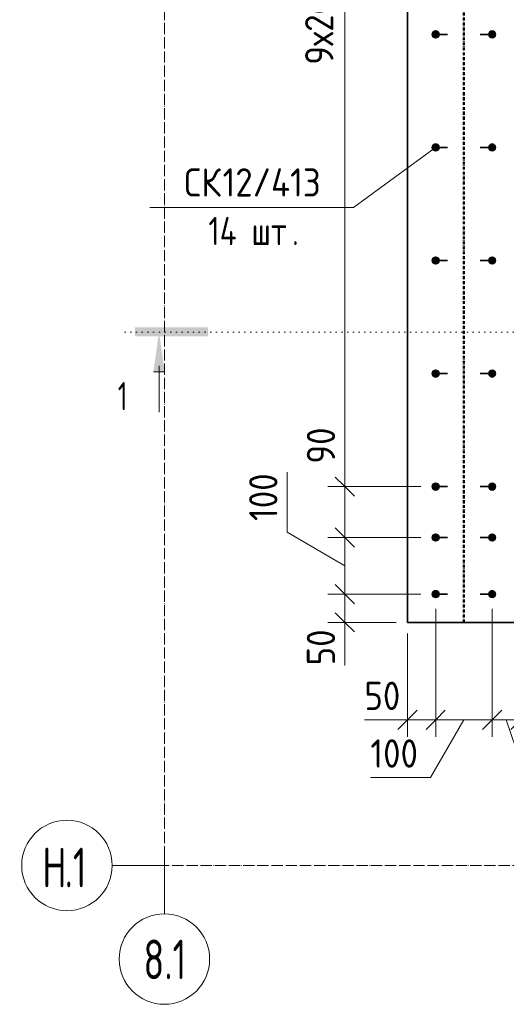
# Model space of a CAD drawing. Header units: millimetres. Extents: x 20745 to 44684, y -2139 to 75713.
# Tile 23 of 28: x 40033 to 40894, y 72149 to 73891. Entities that reach past the tile are written whole.
import ezdxf

# ---------------------------------------------------------------- set-up
doc = ezdxf.new("R2010")
doc.units = ezdxf.units.MM
for name, pattern in [('01 Штриховая _4 мм_', [6, 3.5, -2.5]), ('02 Штрихпунктирная _20 мм_', [25, 20, -2.5, 0, -2.5]), ('03 Штрихпункт с 2 точками _5 мм_', [8.6, 5, -1.2, 0, -1.2, 0, -1.2]), ('04 Пунктир 10мм', [10, 0, -10])]:
    doc.linetypes.add(name, pattern=pattern)
for name, color, linetype, lineweight in [('AA_Dim', 7, 'Continuous', 9), ('AA_Dim-20', 7, 'Continuous', 9), ('AA_Linii', 7, 'Continuous', 9), ('AA_Razrez', 7, 'Continuous', 9), ('AA_Vinoska', 7, 'Continuous', 9), ('AF_Element', 7, 'Continuous', 60), ('AF_Perekritie_Опалубка', 7, 'Continuous', 20), ('AF_Stena_Опалубка', 7, 'Continuous', 20), ('KR_Armatura', 7, 'Continuous', 20), ('KR_Armatura_Tonkie', 7, 'Continuous', 20), ('Оси', 7, 'Continuous', 9)]:
    doc.layers.add(name, color=color, linetype=linetype, lineweight=lineweight)
doc.styles.add('ISOCPEUR', font='isocpeur.ttf', dxfattribs={"width": 0.7, "height": 70})
doc.styles.add('ISOCPEUR_1', font='isocpeur.ttf', dxfattribs={"width": 0.7, "height": 50})
doc.styles.add('ISOCPEUR_2', font='isocpeur.ttf', dxfattribs={"width": 0.9, "height": 50})
doc.styles.add('ISOCPEUR_3', font='isocpeur.ttf', dxfattribs={"width": 0.8, "height": 50})
doc.dimstyles.new('00_Точн_3_знака__прозр__1', dxfattribs={"dimscale": 304.8, "dimtxt": 49.799059, "dimasz": 0.111549, "dimexe": 0.098425, "dimexo": 0.065617, "dimgap": 0.006562, "dimtad": 1, "dimdec": 3, "dimrnd": 0.001, "dimdsep": 46, "dimtxsty": 'ISOCPEUR_2', "dimblk1": 'OBLIQUE', "dimblk2": 'OBLIQUE', "dimsah": 1, "dimcen": 0.09, "dimdle": 0.098425, "dimazin": 0, "dimtfac": 1, "dimtdec": 4, "dimtix": 1, "dimtmove": 1, "dimatfit": 3, "dimfxl": 1, "dimtvp": 1, "dimtolj": 1, "dimtzin": 0, "dimlwd": 18, "dimlwe": 18, "dimarcsym": 2})
doc.dimstyles.new('01_Точн_3_знака__непрозр__1', dxfattribs={"dimscale": 304.8, "dimtxt": 49.799059, "dimasz": 0.111549, "dimexe": 0.098425, "dimexo": 0.065617, "dimgap": 0.016404, "dimtad": 1, "dimdec": 3, "dimrnd": 0.001, "dimdsep": 46, "dimtxsty": 'ISOCPEUR_2', "dimblk1": 'OBLIQUE', "dimblk2": 'OBLIQUE', "dimsah": 1, "dimcen": 0.09, "dimdle": 0.098425, "dimazin": 0, "dimtfac": 1, "dimtdec": 4, "dimtix": 1, "dimtmove": 0, "dimatfit": 3, "dimfxl": 1, "dimtvp": 1, "dimtfill": 1, "dimtolj": 1, "dimtzin": 0, "dimlwd": 18, "dimlwe": 18, "dimarcsym": 2})

# ---------------------------------------------------------------- blocks, each defined once
blk = doc.blocks.new('265_Выпуски из плиты П одной длины _ОбщМод_Линия_ - В3 _d12_ L1800_-3824221-Арм_КР_-0_100_1 этаж копия 2 копия 1')
at = {"layer": 'AF_Element', "linetype": '03 Штрихпункт с 2 точками _5 мм_', "lineweight": 50}
blk.add_line((0, 0), (2290, 0), dxfattribs=at)
blk = doc.blocks.new('351_Ряд стержней П переменный шаг _НесАрм_РабПлоск_ - Тип 1-3824247-Арм_КР_-0_100_1 этаж копия 2 копия 1')
at = {"layer": 'KR_Armatura_Tonkie', "lineweight": 35}
for points in [[(-6, -111), (-4.4, -110.8), (-3, -110.2), (-1.8, -109.2), (-0.8, -108), (-0.2, -106.6), (0, -105), (-0.2, -103.4), (-0.8, -102), (-1.8, -100.8), (-3.8, -99.5), (-4.4, -99.2), (-6, -99), (-7.6, -99.2), (-9, -99.8), (-10.2, -100.8), (-11.2, -102), (-11.8, -103.4), (-12, -105), (-11.8, -106.6), (-11.2, -108), (-9.7, -109.6), (-9, -110.2), (-7.6, -110.8)], [(94, -111), (95.6, -110.8), (97, -110.2), (98.2, -109.2), (99.2, -108), (99.8, -106.6), (100, -105), (99.8, -103.4), (99.1, -101.8), (98.2, -100.8), (97, -99.8), (95.6, -99.2), (94, -99), (92.4, -99.2), (91, -99.8), (89.8, -100.8), (88.8, -102), (88.2, -103.4), (88, -105), (88.2, -106.6), (88.8, -108), (90.3, -109.6), (91, -110.2), (92.4, -110.8)], [(-6, -311), (-4.4, -310.8), (-2.9, -310.1), (-1.8, -309.2), (-0.8, -308), (-0.2, -306.6), (0, -305), (-0.2, -303.4), (-0.8, -302), (-1.8, -300.8), (-3.8, -299.5), (-4.4, -299.2), (-6, -299), (-7.6, -299.2), (-9, -299.8), (-10.2, -300.8), (-11.2, -302), (-11.8, -303.4), (-12, -305), (-11.8, -306.6), (-11.2, -308), (-10.2, -309.2), (-9, -310.2), (-7.6, -310.8)], [(94, -311), (95.6, -310.8), (97.1, -310.1), (98.2, -309.2), (99.2, -308), (99.8, -306.6), (100, -305), (99.8, -303.4), (99.1, -301.8), (98.2, -300.8), (97, -299.8), (95.6, -299.2), (94, -299), (92.4, -299.2), (91, -299.8), (89.8, -300.8), (88.8, -302), (88.2, -303.4), (88, -305), (88.2, -306.6), (88.8, -308), (89.8, -309.2), (91, -310.2), (92.4, -310.8)], [(-6, -511), (-3.8, -510.5), (-3, -510.2), (-1.8, -509.2), (-0.8, -508), (-0.2, -506.6), (0, -505), (-0.2, -503.4), (-0.8, -502), (-1.8, -500.8), (-3.8, -499.5), (-4.4, -499.2), (-6, -499), (-7.6, -499.2), (-9, -499.8), (-10.2, -500.8), (-11.2, -502), (-11.8, -503.4), (-12, -505), (-11.8, -506.6), (-11.2, -508), (-10.2, -509.2), (-9, -510.2), (-7.6, -510.8)], [(94, -511), (95.9, -510.6), (97, -510.2), (98.2, -509.2), (99.2, -508), (99.8, -506.6), (100, -505), (99.8, -503.4), (99.1, -501.8), (98.2, -500.8), (97, -499.8), (95.6, -499.2), (94, -499), (92.4, -499.2), (91, -499.8), (89.8, -500.8), (88.8, -502), (88.2, -503.4), (88, -505), (88.2, -506.6), (88.8, -508), (89.8, -509.2), (91, -510.2), (92.4, -510.8)], [(-6, -711), (-3.8, -710.5), (-3, -710.2), (-1.8, -709.2), (-0.8, -708), (-0.2, -706.6), (0, -705), (-0.2, -703.4), (-0.8, -702), (-1.8, -700.8), (-3.8, -699.5), (-4.4, -699.2), (-6, -699), (-7.6, -699.2), (-9, -699.8), (-10.2, -700.8), (-11.2, -702), (-11.8, -703.4), (-12, -705), (-11.8, -706.6), (-11.2, -708), (-10.2, -709.2), (-9, -710.2), (-7.6, -710.8)], [(94, -711), (95.6, -710.8), (97, -710.2), (98.2, -709.2), (99.2, -708), (99.8, -706.6), (100, -705), (99.8, -703.4), (99.1, -701.8), (98.2, -700.8), (97, -699.8), (95.6, -699.2), (94, -699), (92.4, -699.2), (91, -699.8), (89.8, -700.8), (88.8, -702), (88.2, -703.4), (88, -705), (88.2, -706.6), (88.8, -708), (89.8, -709.2), (91, -710.2), (92.4, -710.8)], [(-6, -911), (-3.8, -910.5), (-3, -910.2), (-1.8, -909.2), (-0.8, -908), (-0.2, -906.6), (0, -905), (-0.2, -903.4), (-0.8, -902), (-1.8, -900.8), (-3.8, -899.5), (-4.4, -899.2), (-6, -899), (-7.6, -899.2), (-9, -899.8), (-10.2, -900.8), (-11.2, -902), (-11.8, -903.4), (-12, -905), (-11.8, -906.6), (-11.2, -908), (-10.2, -909.2), (-9, -910.2), (-7.6, -910.8)], [(94, -911), (95.6, -910.8), (97, -910.2), (98.2, -909.2), (99.2, -908), (99.8, -906.6), (100, -905), (99.8, -903.4), (99.1, -901.8), (98.2, -900.8), (97, -899.8), (94.8, -899.1), (93.2, -899.1), (92.4, -899.2), (91, -899.8), (89.8, -900.8), (88.8, -902), (88.2, -903.4), (88, -905), (88.2, -906.6), (88.8, -908), (89.8, -909.2), (91, -910.2), (92.4, -910.8)], [(-6, -1001), (-3.8, -1000.5), (-3, -1000.2), (-1.8, -999.2), (-0.8, -998), (-0.2, -996.6), (0, -995), (-0.2, -993.4), (-0.8, -992), (-1.8, -990.8), (-3.8, -989.5), (-4.4, -989.2), (-6, -989), (-7.6, -989.2), (-9, -989.8), (-10.2, -990.8), (-11.2, -992), (-11.8, -993.4), (-12, -995), (-11.8, -996.6), (-11.2, -998), (-10.2, -999.2), (-9, -1000.2), (-7.6, -1000.8)], [(94, -1001), (95.6, -1000.8), (97, -1000.2), (98.2, -999.2), (99.2, -998), (99.8, -996.6), (100, -995), (99.8, -993.4), (99.1, -991.8), (98.2, -990.8), (97, -989.8), (95.6, -989.2), (94, -989), (92.4, -989.2), (91, -989.8), (89.8, -990.8), (88.8, -992), (88.2, -993.4), (88, -995), (88.2, -996.6), (88.8, -998), (89.9, -999.3), (91, -1000.2), (92.4, -1000.8)], [(-6, -1101), (-3.8, -1100.5), (-3, -1100.2), (-1.8, -1099.2), (-0.8, -1098), (-0.2, -1096.6), (0, -1095), (-0.2, -1093.4), (-0.8, -1092), (-1.8, -1090.8), (-3.8, -1089.5), (-4.4, -1089.2), (-6, -1089), (-7.6, -1089.2), (-9, -1089.8), (-10.2, -1090.8), (-11.2, -1092), (-11.8, -1093.4), (-12, -1095), (-11.8, -1096.6), (-11.2, -1098), (-10.2, -1099.2), (-9, -1100.2), (-7.6, -1100.8)], [(94, -1101), (95.6, -1100.8), (97, -1100.2), (98.2, -1099.2), (99.2, -1098), (99.8, -1096.6), (100, -1095), (99.8, -1093.4), (99.1, -1091.8), (98.2, -1090.8), (97, -1089.8), (95.6, -1089.2), (94, -1089), (92.4, -1089.2), (91, -1089.8), (89.8, -1090.8), (88.8, -1092), (88.2, -1093.4), (88, -1095), (88.2, -1096.6), (88.8, -1098), (90.2, -1099.6), (91, -1100.2), (92.4, -1100.8)]]:
    blk.add_hatch(color=256, dxfattribs=at).paths.add_polyline_path(points)
at = {"layer": 'KR_Armatura'}
for centre in [(-6, -105), (94, -105), (-6, -305), (94, -305), (-6, -505), (94, -505), (-6, -705), (94, -705), (-6, -905), (94, -905), (-6, -995), (94, -995), (-6, -1095), (94, -1095)]:
    blk.add_circle(centre, 6, dxfattribs=at)
at = {"layer": 'KR_Armatura_Tonkie', "lineweight": 35}
for p, q in [((0, -105), (15, -105)), ((88, -105), (73, -105)), ((0, -305), (15, -305)), ((88, -305), (73, -305)), ((0, -505), (15, -505)), ((88, -505), (73, -505)), ((0, -705), (15, -705)), ((88, -705), (73, -705)), ((0, -905), (15, -905)), ((88, -905), (73, -905)), ((0, -995), (15, -995)), ((88, -995), (73, -995)), ((0, -1095), (15, -1095)), ((88, -1095), (73, -1095))]:
    blk.add_line(p, q, dxfattribs=at)
for centre, start, end in [((-6, -105), 360, 180), ((94, -105), 0, 180), ((-6, -105), 180, 360), ((94, -105), 180, 360), ((-6, -305), 360, 180), ((-6, -305), 180, 360), ((94, -305), 0, 180), ((94, -305), 180, 360), ((-6, -505), 360, 180), ((-6, -505), 180, 360), ((94, -505), 0, 180), ((94, -505), 180, 360), ((-6, -705), 360, 180), ((-6, -705), 180, 360), ((94, -705), 0, 180), ((94, -705), 180, 360), ((-6, -905), 360, 180), ((-6, -905), 180, 360), ((94, -905), 0, 180), ((94, -905), 180, 360), ((-6, -995), 360, 180), ((94, -995), 0, 180), ((-6, -995), 180, 360), ((94, -995), 180, 360), ((-6, -1095), 360, 180), ((-6, -1095), 180, 360), ((94, -1095), 0, 180), ((94, -1095), 180, 360)]:
    blk.add_arc(centre, 6, start, end, dxfattribs=at)
blk = doc.blocks.new('Ось сетки - d_4мм-2765513-Арм_КР_-0_100_1 этаж копия 2 копия 1')
at = {"layer": 'Оси'}
for start, end in [(360, 180), (360, 180), (180, 360), (180, 360)]:
    blk.add_arc((0, 0), 4, start, end, dxfattribs=at)
blk = doc.blocks.new('Разрез - Номер узла_ спереди-394134-Арм_КР_-0_100_1 этаж копия 2 копия 1')
at = {"layer": 'AA_Razrez'}
for points in [[(7.329, 0.404), (7.329, -0.394), (0.873, -0.394), (0.873, 0.404)], [(3.497, -3.533), (2.503, -3.533), (3, 0)]]:
    blk.add_hatch(color=256, dxfattribs=at).paths.add_polyline_path(points)
for p, q in [((3, -3), (3, -7.096)), ((2.503, -3.533), (3.497, -3.533))]:
    blk.add_line(p, q, dxfattribs=at)
blk = doc.blocks.new('042_М_Арматуры - Диам длина поз _ Комментарий-2260297-Арм_КР_-0_100_1 этаж копия 2 копия 1')
at = {"layer": 'AA_Vinoska'}
blk.add_line((-9, 0), (9, 0), dxfattribs=at)
blk = doc.blocks.new('DIMBLOCK51-Арм_КР_-0_100_1 этаж копия 2 копия 1')
at = {"layer": 'AA_Dim-20', "lineweight": 18}
for p, q in [((40608.4, 73035), (40608.4, 74895)), ((40608.4, 74865), (40578.4, 74865)), ((40608.4, 74865), (40743.1, 74865)), ((40608.4, 73065), (40578.4, 73065)), ((40608.4, 73065), (40743.1, 73065))]:
    blk.add_line(p, q, dxfattribs=at)
at = {"layer": 'AA_Dim-20', "lineweight": 30}
for p, q in [((40608.4, 74865), (40591.4, 74882)), ((40608.4, 74865), (40625.4, 74848)), ((40608.4, 73065), (40591.4, 73082)), ((40608.4, 73065), (40625.4, 73048))]:
    blk.add_line(p, q, dxfattribs=at)
at = {"layer": 'AA_Dim-20', "color": 0, "lineweight": 18, "insert": (40538.1, 73811.3), "char_height": 50, "width": 368.896, "attachment_point": 1, "rotation": 90, "line_spacing_factor": 1.149209, "style": 'ISOCPEUR_2', "bg_fill": 3, "box_fill_scale": 1.25, "bg_fill_color": 256, "bg_fill_true_color": 13158600, "bg_fill_transparency": 0}
blk.add_mtext('9х200=1800', dxfattribs=at)
blk = doc.blocks.new('_None')
blk = doc.blocks.new('DIMBLOCK54-Арм_КР_-0_100_1 этаж копия 2 копия 1')
at = {"layer": 'AA_Dim-20', "lineweight": 18}
for p, q in [((40769.1, 72849), (40769.1, 72622.7)), ((40769.1, 72652.7), (40769.1, 72849)), ((40719.1, 72805), (40719.1, 72622.7)), ((40719.1, 72652.7), (40719.1, 72805)), ((40643, 72652.7), (40726.2, 72652.7)), ((40689.1, 72652.7), (40769.1, 72652.7)), ((40726.2, 72652.7), (40744.1, 72652.7))]:
    blk.add_line(p, q, dxfattribs=at)
at = {"layer": 'AA_Dim-20', "lineweight": 30}
for p, q in [((40719.1, 72652.7), (40736.1, 72669.7)), ((40769.1, 72652.7), (40786.1, 72669.7)), ((40719.1, 72652.7), (40702.1, 72635.7)), ((40769.1, 72652.7), (40752.1, 72635.7))]:
    blk.add_line(p, q, dxfattribs=at)
at = {"layer": 'AA_Dim-20', "color": 0, "lineweight": 18, "insert": (40643, 72720), "char_height": 50, "width": 75.848, "attachment_point": 1, "line_spacing_factor": 1.149209, "style": 'ISOCPEUR_2'}
blk.add_mtext('50', dxfattribs=at)
blk = doc.blocks.new('_Oblique')
at = {"color": 0, "linetype": 'ByBlock', "lineweight": -2}
blk.add_line((-0.5, -0.5), (0.5, 0.5), dxfattribs=at)
blk = doc.blocks.new('DIMBLOCK55-Арм_КР_-0_100_1 этаж копия 2 копия 1')
at = {"layer": 'AA_Dim-20', "lineweight": 18}
for p, q in [((40769.1, 72849), (40769.1, 72622.7)), ((40769.1, 72652.7), (40769.1, 72849)), ((40869.1, 72849), (40869.1, 72622.7)), ((40869.1, 72652.7), (40869.1, 72849)), ((40759.8, 72550.7), (40819.1, 72652.7)), ((40769.1, 72652.7), (40869.1, 72652.7)), ((40653.6, 72550.7), (40759.8, 72550.7))]:
    blk.add_line(p, q, dxfattribs=at)
at = {"layer": 'AA_Dim-20', "lineweight": 30}
for p, q in [((40769.1, 72652.7), (40786.1, 72669.7)), ((40869.1, 72652.7), (40886.1, 72669.7)), ((40769.1, 72652.7), (40752.1, 72635.7)), ((40869.1, 72652.7), (40852.1, 72635.7))]:
    blk.add_line(p, q, dxfattribs=at)
at = {"layer": 'AA_Dim-20', "color": 0, "lineweight": 18, "insert": (40653.6, 72618), "char_height": 50, "width": 103.429, "attachment_point": 1, "line_spacing_factor": 1.149209, "style": 'ISOCPEUR_2'}
blk.add_mtext('100', dxfattribs=at)
blk = doc.blocks.new('DIMBLOCK56-Арм_КР_-0_100_1 этаж копия 2 копия 1')
at = {"layer": 'AA_Dim-20', "lineweight": 18}
for p, q in [((40919.1, 73005.3), (40919.1, 72622.7)), ((40919.1, 72652.7), (40919.1, 73005.3)), ((40869.1, 72849), (40869.1, 72622.7)), ((40869.1, 72652.7), (40869.1, 72849)), ((40869.1, 72652.7), (40919.1, 72652.7)), ((40928.9, 72550.7), (40894.1, 72652.7)), ((41012.1, 72550.7), (40928.9, 72550.7))]:
    blk.add_line(p, q, dxfattribs=at)
at = {"layer": 'AA_Dim-20', "lineweight": 30}
for p, q in [((40869.1, 72652.7), (40886.1, 72669.7)), ((40919.1, 72652.7), (40936.1, 72669.7)), ((40869.1, 72652.7), (40852.1, 72635.7)), ((40919.1, 72652.7), (40902.1, 72635.7))]:
    blk.add_line(p, q, dxfattribs=at)
at = {"layer": 'AA_Dim-20', "color": 0, "lineweight": 18, "insert": (40948.9, 72618), "char_height": 50, "width": 75.848, "attachment_point": 1, "line_spacing_factor": 1.149209, "style": 'ISOCPEUR_2'}
blk.add_mtext('50', dxfattribs=at)
blk = doc.blocks.new('DIMBLOCK67-Арм_КР_-0_100_1 этаж копия 2 копия 1')
at = {"layer": 'AA_Dim-20', "lineweight": 30}
for p, q in [((40608.4, 72875), (40591.4, 72892)), ((40608.4, 72875), (40625.4, 72858)), ((40608.4, 72825), (40591.4, 72842)), ((40608.4, 72825), (40625.4, 72808))]:
    blk.add_line(p, q, dxfattribs=at)
at = {"layer": 'AA_Dim-20', "lineweight": 18}
for p, q in [((40743.1, 72875), (40578.4, 72875)), ((40608.4, 72795), (40608.4, 72875)), ((40608.4, 72875), (40743.1, 72875)), ((40608.4, 72832.1), (40608.4, 72850)), ((40699.1, 72825), (40578.4, 72825)), ((40608.4, 72748.9), (40608.4, 72832.1)), ((40608.4, 72825), (40699.1, 72825))]:
    blk.add_line(p, q, dxfattribs=at)
at = {"layer": 'AA_Dim-20', "color": 0, "lineweight": 18, "insert": (40541.1, 72748.9), "char_height": 50, "width": 75.848, "attachment_point": 1, "rotation": 90, "line_spacing_factor": 1.149209, "style": 'ISOCPEUR_2'}
blk.add_mtext('50', dxfattribs=at)
blk = doc.blocks.new('DIMBLOCK68-Арм_КР_-0_100_1 этаж копия 2 копия 1')
at = {"layer": 'AA_Dim-20', "lineweight": 18}
for p, q in [((40506.4, 73090.5), (40506.4, 72984.3)), ((40506.4, 72984.3), (40608.4, 72925)), ((40743.1, 72975), (40578.4, 72975)), ((40608.4, 72875), (40608.4, 72975)), ((40608.4, 72975), (40743.1, 72975)), ((40743.1, 72875), (40578.4, 72875)), ((40608.4, 72875), (40743.1, 72875))]:
    blk.add_line(p, q, dxfattribs=at)
at = {"layer": 'AA_Dim-20', "lineweight": 30}
for p, q in [((40608.4, 72975), (40591.4, 72992)), ((40608.4, 72975), (40625.4, 72958)), ((40608.4, 72875), (40591.4, 72892)), ((40608.4, 72875), (40625.4, 72858))]:
    blk.add_line(p, q, dxfattribs=at)
at = {"layer": 'AA_Dim-20', "color": 0, "lineweight": 18, "insert": (40439.1, 73004.3), "char_height": 50, "width": 103.429, "attachment_point": 1, "rotation": 90, "line_spacing_factor": 1.149209, "style": 'ISOCPEUR_2'}
blk.add_mtext('100', dxfattribs=at)
blk = doc.blocks.new('DIMBLOCK69-Арм_КР_-0_100_1 этаж копия 2 копия 1')
at = {"layer": 'AA_Dim-20', "lineweight": 18}
for p, q in [((40608.4, 73168.9), (40608.4, 73085.7)), ((40608.4, 72975), (40608.4, 73095)), ((40608.4, 73085.7), (40608.4, 73020)), ((40743.1, 73065), (40578.4, 73065)), ((40608.4, 73065), (40743.1, 73065)), ((40743.1, 72975), (40578.4, 72975)), ((40608.4, 72975), (40743.1, 72975))]:
    blk.add_line(p, q, dxfattribs=at)
at = {"layer": 'AA_Dim-20', "lineweight": 30}
for p, q in [((40608.4, 73065), (40591.4, 73082)), ((40608.4, 73065), (40625.4, 73048)), ((40608.4, 72975), (40591.4, 72992)), ((40608.4, 72975), (40625.4, 72958))]:
    blk.add_line(p, q, dxfattribs=at)
at = {"layer": 'AA_Dim-20', "color": 0, "lineweight": 18, "insert": (40541.1, 73105.7), "char_height": 50, "width": 75.848, "attachment_point": 1, "rotation": 90, "line_spacing_factor": 1.149209, "style": 'ISOCPEUR_2'}
blk.add_mtext('90', dxfattribs=at)

msp = doc.modelspace()

# ---------------------------------------------------------------- linework, layer by layer
at = {"layer": 'AA_Linii'}
for p, q in [((40719.0831, 72825), (40719.0831, 75114.9504)), ((40769.0831, 72869), (40769.0831, 72871)), ((40869.0831, 72869), (40869.0831, 72871)), ((40719.0831, 72825), (44109.0831, 72825))]:
    msp.add_line(p, q, dxfattribs=at)
at = {"layer": 'AA_Razrez', "linetype": '04 Пунктир 10мм'}
msp.add_line((40219.617, 73338.4996), (44580.7675, 73338.4996), dxfattribs=at)
at = {"layer": 'AA_Vinoska'}
msp.add_line((40768.9684, 73664.858), (40623.6386, 73559.0512), dxfattribs=at)
at = {"layer": 'AF_Perekritie_Опалубка', "lineweight": 35}
for p, q in [((40719.0831, 75115), (40719.0831, 72825)), ((40719.0831, 72825), (42609.0831, 72825))]:
    msp.add_line(p, q, dxfattribs=at)
at = {"layer": 'AF_Stena_Опалубка', "linetype": '01 Штриховая _4 мм_'}
msp.add_line((42609.0831, 72825), (40719.0831, 72825), dxfattribs=at)
at = {"layer": 'Оси', "linetype": '02 Штрихпунктирная _20 мм_'}
for p, q in [((40289.0831, 72409.3776), (40289.0831, 75536.1884)), ((44389.1218, 72395), (40296.6684, 72395))]:
    msp.add_line(p, q, dxfattribs=at)
at = {"layer": 'Оси'}
for p, q in [((40289.0831, 72309.3776), (40289.0831, 72409.3776)), ((40296.6684, 72395), (40196.6684, 72395))]:
    msp.add_line(p, q, dxfattribs=at)

# ---------------------------------------------------------------- block references
at = {"layer": 'AA_Razrez', "xscale": 19.99999999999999, "yscale": 19.99999999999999, "zscale": 19.99999999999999}
msp.add_blockref('Разрез - Номер узла_ спереди-394134-Арм_КР_-0_100_1 этаж копия 2 копия 1', (40219.617, 73338.4996), dxfattribs=at)
at = {"layer": 'AA_Vinoska', "xscale": 19.99999999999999, "yscale": 19.99999999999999, "zscale": 19.99999999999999}
msp.add_blockref('042_М_Арматуры - Диам длина поз _ Комментарий-2260297-Арм_КР_-0_100_1 этаж копия 2 копия 1', (40443.6386, 73559.0512), dxfattribs=at)
at = {"layer": 'AF_Element', "linetype": '03 Штрихпункт с 2 точками _5 мм_', "lineweight": 50, "rotation": 89.9999999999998}
msp.add_blockref('265_Выпуски из плиты П одной длины _ОбщМод_Линия_ - В3 _d12_ L1800_-3824221-Арм_КР_-0_100_1 этаж копия 2 копия 1', (40819.0831, 72825), dxfattribs=at)
at = {"layer": 'KR_Armatura_Tonkie', "lineweight": 35}
msp.add_blockref('351_Ряд стержней П переменный шаг _НесАрм_РабПлоск_ - Тип 1-3824247-Арм_КР_-0_100_1 этаж копия 2 копия 1', (40775.0831, 73970), dxfattribs=at)
at = {"layer": 'Оси', "xscale": 19.99999999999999, "yscale": 19.99999999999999, "zscale": 19.99999999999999, "rotation": 89.99999999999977}
msp.add_blockref('Ось сетки - d_4мм-2765513-Арм_КР_-0_100_1 этаж копия 2 копия 1', (40116.6684, 72395), dxfattribs=at)
at = {"layer": 'Оси', "xscale": 19.99999999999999, "yscale": 19.99999999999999, "zscale": 19.99999999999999}
msp.add_blockref('Ось сетки - d_4мм-2765513-Арм_КР_-0_100_1 этаж копия 2 копия 1', (40289.0831, 72229.3776), dxfattribs=at)

# ---------------------------------------------------------------- texts
at = {"layer": 'AA_Razrez', "insert": (40206.6085, 73250.1031), "char_height": 50, "width": 21.324887, "attachment_point": 1, "style": 'ISOCPEUR_1'}
msp.add_mtext('\\fISOCPEUR|b0|i0|c204|p34|;\\W.7;1', dxfattribs=at)
at = {"layer": 'AA_Vinoska', "char_height": 50, "attachment_point": 1}
for s, insert, width, style in [('СК', (40324.2215, 73628.1333), 82.253137, 'ISOCPEUR_2'), ('12/413', (40392.0871, 73628.1333), 215.012587, 'ISOCPEUR_2'), ('14 ', (40366.9515, 73542.1523), 92.3544, 'ISOCPEUR_3'), ('\\fISOCPEUR|b0|i0|c204|p34|;\\W.8;.', (40515.1181, 73542.1523), 14.1097, 'ISOCPEUR_3'), ('шт', (40443.1515, 73542.1523), 87.2236, 'ISOCPEUR_3')]:
    msp.add_mtext(s, dxfattribs=dict(at, insert=insert, width=width, style=style))
at = {"layer": 'Оси', "char_height": 70, "attachment_point": 1, "style": 'ISOCPEUR'}
for s, insert, width in [('\\fISOCPEUR|b0|i0|c204|p34|;\\W.7;Н', (40072.823, 72426.4076), 48.261587), ('.1', (40112.6428, 72426.4076), 48.261587), ('8.1', (40252.027, 72263.8468), 89.789)]:
    msp.add_mtext(s, dxfattribs=dict(at, insert=insert, width=width))

# ---------------------------------------------------------------- dimensions: what is measured, and where the dimension line sits
at = {"layer": 'AA_Dim', "lineweight": 18}
for base, p1, p2, override, picture, middle in [((40919.0831, 72652.6504), (40869.0831, 72869), (40919.0831, 73025.3043), {"dimpost": '<>', "dimfxl": 164.106785}, 'DIMBLOCK56-Арм_КР_-0_100_1 этаж копия 2 копия 1', (40986.8038, 72584.6398)), ((40769.0831, 72652.6504), (40719.0831, 72825), (40769.0831, 72869), {"dimpost": '<>', "dimfxl": 66.603304}, 'DIMBLOCK54-Арм_КР_-0_100_1 этаж копия 2 копия 1', (40680.907, 72686.6398)), ((40869.0831, 72652.6504), (40769.0831, 72869), (40869.0831, 72869), {"dimpost": '<>', "dimfxl": 100}, 'DIMBLOCK55-Арм_КР_-0_100_1 этаж копия 2 копия 1', (40705.2904, 72584.6398))]:
    dim = msp.add_linear_dim(base=base, p1=p1, p2=p2, dimstyle='00_Точн_3_знака__прозр__1', override=override, dxfattribs=at)
    dim.commit()
    dim.dimension.update_dxf_attribs({"geometry": picture, "text_midpoint": middle, "dimtype": 160})
dim = msp.add_linear_dim(base=(40608.397, 72875), p1=(40719.0831, 72825), p2=(40763.0831, 72875), angle=90, dimstyle='00_Точн_3_знака__прозр__1', override={"dimpost": '<>', "dimfxl": 66.603304}, dxfattribs=at)
dim.commit()
dim.dimension.update_dxf_attribs({"geometry": 'DIMBLOCK67-Арм_КР_-0_100_1 этаж копия 2 копия 1', "text_midpoint": (40574.4076, 72786.8239), "dimtype": 160, "text_rotation": 90})

# ---------------------------------------------------------------- next in the draw order: dimensions: what is measured, and where the dimension line sits
dim = msp.add_linear_dim(base=(40608.397, 74865), p1=(40763.0831, 73065), p2=(40763.0831, 74865), angle=90, text='9х200=1800', dimstyle='01_Точн_3_знака__непрозр__1', override={"dimpost": '<>', "dimblk1": 'None', "dimblk2": 'None', "dimsah": 1, "dimfxl": 1800}, dxfattribs=at)
dim.commit()
dim.dimension.update_dxf_attribs({"geometry": 'DIMBLOCK51-Арм_КР_-0_100_1 этаж копия 2 копия 1', "text_midpoint": (40578.397, 73965)})

# ---------------------------------------------------------------- next in the draw order: dimensions: what is measured, and where the dimension line sits
for base, p1, p2, override, picture, middle in [((40608.397, 73065), (40763.0831, 72975), (40763.0831, 73065), {"dimpost": '<>', "dimfxl": 90}, 'DIMBLOCK69-Арм_КР_-0_100_1 этаж копия 2 копия 1', (40574.4076, 73143.6471)), ((40608.397, 72975), (40763.0831, 72875), (40763.0831, 72975), {"dimpost": '<>', "dimfxl": 100}, 'DIMBLOCK68-Арм_КР_-0_100_1 этаж копия 2 копия 1', (40472.4076, 73056.0308))]:
    dim = msp.add_linear_dim(base=base, p1=p1, p2=p2, angle=90, dimstyle='00_Точн_3_знака__прозр__1', override=override, dxfattribs=at)
    dim.commit()
    dim.dimension.update_dxf_attribs({"geometry": picture, "text_midpoint": middle, "dimtype": 160, "text_rotation": 90})

doc.saveas('drawing.dxf')
